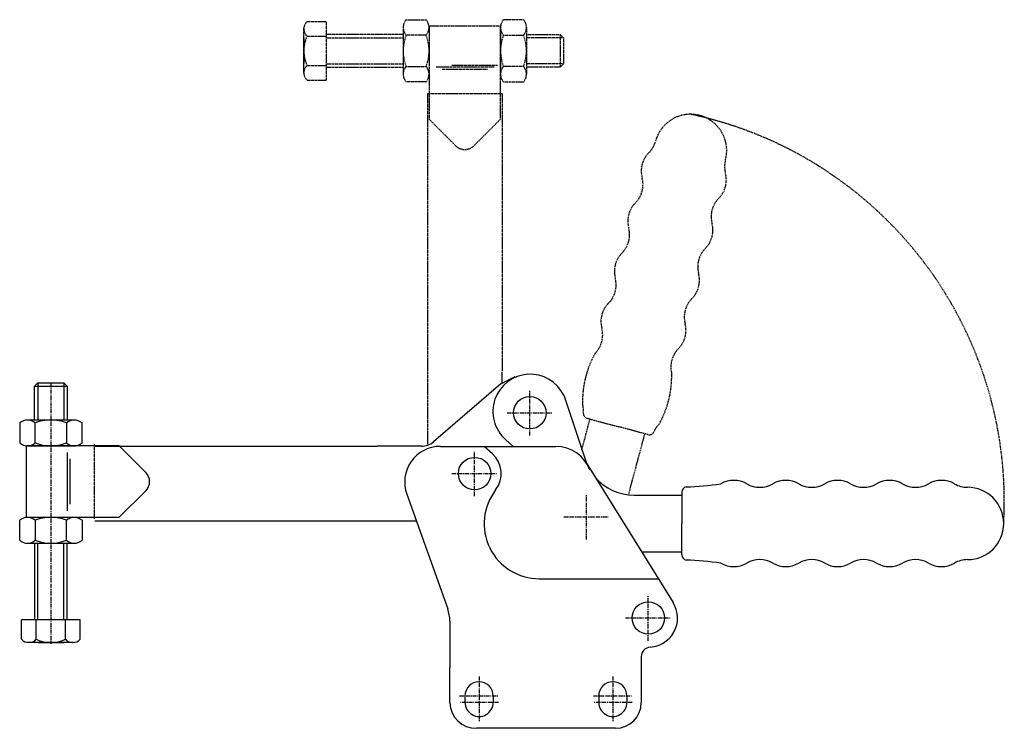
# Model space of a CAD drawing. Extents: x 158 to 462, y 212 to 430.
import ezdxf

# ---------------------------------------------------------------- set-up
doc = ezdxf.new("R2010")
doc.units = 0
doc.linetypes.add('CENTER', pattern=[2, 1.25, -0.25, 0.25, -0.25])
doc.linetypes.add('HIDDEN', pattern=[0.375, 0.25, -0.125])
doc.layers.get('0').update_dxf_attribs({"linetype": 'CONTINUOUS'})
doc.layers.add('BRAUER-1', color=1, linetype='CENTER')
doc.layers.add('BRAUER-5', color=4, linetype='HIDDEN')

# ---------------------------------------------------------------- blocks, each defined once
blk = doc.blocks.new('H3501AS_SP')
for p, q in [((-5, 18.398766), (-4, 19.398766)), ((-5, 18.398766), (5, 18.398766)), ((-5, 7.998766), (-5, 18.398766)), ((-4, 19.398766), (-4, 7.998766)), ((-4, 19.398766), (4, 19.398766)), ((4, 19.398766), (4, 7.998766)), ((4, 19.398766), (5, 18.398766)), ((5, 18.398766), (5, 7.998766)), ((-9.6, 7.080016), (-9.600001, 0.917516)), ((-7.2, 7.998766), (7.2, 7.998766)), ((-4.800001, 0.917516), (-4.8, 7.080016)), ((4.8, 7.080016), (4.799999, 0.917516)), ((9.599999, 0.917516), (9.6, 7.080016)), ((-7.582575, 0), (-7.582575, -22)), ((21.074279, 0), (-7.582575, 0)), ((-7.200001, 0.019055), (7.199999, 0.019055)), ((21.074279, 0), (29.245851, -8.171574)), ((5, -2), (5, -20)), ((5.8, -4), (5.8, -18)), ((21.074279, -22), (29.245851, -13.828427)), ((-9.6, -29.08125), (-9.6, -22.91875)), ((-7.582575, -22), (21.074279, -22)), ((-7.2, -22), (7.2, -22)), ((-4.8, -22.91875), (-4.8, -29.08125)), ((4.8, -29.08125), (4.8, -22.91875)), ((9.6, -22.91875), (9.6, -29.08125)), ((-7.2, -30), (7.2, -30)), ((-5, -30), (-5, -53.601234)), ((-4, -53.601234), (-4, -30)), ((4, -53.601234), (4, -30)), ((5, -53.601234), (5, -30)), ((-9, -59.601234), (-9, -53.601234)), ((9, -53.601234), (-9, -53.601234)), ((-4.5, -59.601234), (-4.5, -53.601234)), ((4.5, -59.601234), (4.5, -53.601234)), ((9, -59.601234), (9, -53.601234)), ((7, -60.601234), (-7.250001, -60.601234)), ((-4, -60.601234), (4, -60.601234))]:
    blk.add_line(p, q)
for centre, radius, start, end in [((-7.2, 4.323766), 3.654711, 48.952337, 131.047663), ((0, -5.016859), 13.014391, 68.356986, 111.643014), ((7.2, 4.323766), 3.654711, 48.952337, 131.047663), ((-7.200001, 3.673766), 3.654711, 228.952335, 311.047663), ((0, 13.014391), 13.014391, 248.356984, 291.64301), ((7.199999, 3.673766), 3.654711, 228.952335, 311.047663), ((26.417425, -11), 3.999999, 315, 45), ((-7.2, -25.675), 3.654711, 48.952337, 131.047663), ((0, -35.015625), 13.014391, 68.356986, 111.643014), ((7.2, -25.675), 3.654711, 48.952337, 131.047663), ((-7.2, -26.325), 3.654711, 228.952337, 311.047663), ((0, -16.984375), 13.014391, 248.356986, 291.643014), ((7.2, -26.325), 3.654711, 228.952337, 311.047663), ((-6.75, -57.569984), 3.03125, 222.075022, 317.924978), ((0, -49.976234), 10.625, 244.942385, 295.057615), ((6.75, -57.569984), 3.03125, 222.075022, 317.924978)]:
    blk.add_arc(centre, radius, start, end)
at = {"layer": 'BRAUER-1'}
blk.add_line((0, 19.398766), (0, -60.995361), dxfattribs=at)
at = {"layer": 'BRAUER-5'}
blk.add_line((13.303314, 0.5), (13.303314, -22.5), dxfattribs=at)

msp = doc.modelspace()

# ---------------------------------------------------------------- linework, layer by layer
for p, q in [((306.741968, 318.163361), (311.092598, 320.448841)), ((306.741968, 318.163361), (285.934049, 300.251992)), ((326.056353, 314.640551), (333.058687, 293.677183)), ((308.136176, 301.062298), (310.493777, 298.910003)), ((181.62, 298.990504), (268.620004, 298.990504)), ((282.252845, 298.990003), (268.620004, 298.990504)), ((288.075826, 298.910003), (323.636045, 298.910003)), ((304.111603, 296.599527), (301.549561, 298.910003)), ((333.058687, 293.677183), (359.777386, 250.767176)), ((277.739207, 284.147781), (290.330588, 248.866375)), ((347.75, 283.880003), (362.469873, 283.880003)), ((362.469874, 284.810001), (362.469873, 275.130003)), ((181.62, 275.990504), (280.708213, 275.990504)), ((362.469874, 265.450004), (362.469873, 275.130003)), ((350.24284, 266.380003), (362.469873, 266.380003)), ((318.55, 258.091172), (355.216966, 258.091172)), ((291, 245.069951), (291, 230.710003)), ((349.95, 234.037547), (349.95, 230.710003)), ((291, 219.9), (291, 230.710003)), ((349.95, 230.710003), (349.95, 219.9)), ((295.65, 222.1), (295.65, 220.100001)), ((304.35, 222), (304.35, 220)), ((336.85, 222.1), (336.85, 220.100001)), ((345.55, 222.1), (345.55, 220.1)), ((342.05, 212), (299.15, 212))]:
    msp.add_line(p, q)
for centre in [(315.620004, 309.26), (298.620004, 290.51), (352.137406, 246.010003)]:
    msp.add_circle(centre, 5)
for centre, radius, start, end in [((315.716313, 309.672646), 11.471554, 25.662094, 228.640858), ((288.075826, 287.910003), 11, 89.99999, 200.000002), ((282.252845, 304.990003), 6, 270, 307.845468), ((323.636045, 287.810003), 11.1, 20, 90), ((298.620004, 290.51), 8.2, 322.270636, 47.955529), ((347.75, 299.750003), 15.87, 220.755917, 270), ((378.469872, 280.419321), 8, 59.999983, 119.999976), ((394.469872, 280.419317), 8, 59.999983, 119.999976), ((410.469872, 280.419313), 8.000003, 59.999998, 119.999976), ((426.469872, 280.419313), 8, 59.999983, 119.999976), ((442.469872, 280.419309), 8, 59.999983, 119.999976), ((318.55, 275.090003), 16.998831, 142.270564, 270), ((364.069874, 284.810002), 1.6, 99.594047, 180.000036), ((358.98446, 399.679877), 113.394688, 272.435538, 277.848958), ((386.469876, 294.275725), 8, 239.999983, 299.999996), ((402.469876, 294.275721), 8, 239.999983, 299.999996), ((418.469876, 294.275721), 8, 239.999983, 299.999996), ((434.469876, 294.275718), 8, 239.999987, 299.999996), ((450.469876, 294.275714), 8, 239.999987, 269.999996), ((450.469875, 275.129993), 11.145721, 270.000001, 90), ((364.069874, 265.450004), 1.6, 180, 260.405933), ((386.469874, 255.984277), 8, 59.999991, 120.000001), ((402.469874, 255.984281), 8, 59.999991, 120.000001), ((418.469874, 255.984277), 8, 59.999991, 120.000001), ((434.469874, 255.984277), 8, 59.999991, 120.000001), ((450.469874, 255.984277), 8, 89.99999, 120.000001), ((358.984453, 150.580139), 113.394677, 82.151038, 87.564459), ((378.469874, 269.840683), 8, 240.00001, 300.000001), ((394.469874, 269.840687), 8, 240.000025, 300.000001), ((410.469874, 269.840687), 8.000003, 240.00001, 299.999987), ((426.469874, 269.840683), 8, 240.00001, 300.000001), ((442.469874, 269.840684), 8, 240.00001, 299.999997), ((279.9, 245.069951), 11.1, 0, 20.000002), ((352.137406, 246.010003), 9, 270, 31.909211), ((352.95, 234.037547), 3, 93.882826, 180), ((300, 222), 4.35, 0, 180), ((341.2, 222), 4.35, 0, 180), ((299.113872, 220.116684), 8.116765, 181.529744, 270.255037), ((300, 220), 4.35, 179.99998, 0), ((341.2, 220), 4.35, 179.99998, 0), ((342.05, 219.9), 7.9, 270, 0)]:
    msp.add_arc(centre, radius, start, end)
at = {"layer": 'BRAUER-1'}
for p, q in [((315.620004, 302.26), (315.620004, 316.26)), ((308.620004, 309.26), (322.620004, 309.26)), ((298.620004, 283.51), (298.620004, 297.51)), ((291.620004, 290.51), (305.620004, 290.51)), ((333.060004, 270.16), (333.060004, 284.16)), ((326.060004, 277.16), (340.060004, 277.16)), ((352.137406, 239.010003), (352.137406, 253.010003)), ((345.137406, 246.010003), (359.137406, 246.010003)), ((300, 228), (300, 214)), ((341.2, 228), (341.2, 214)), ((294, 222), (306, 222)), ((335.2, 222), (347.2, 222)), ((306, 220), (294, 220)), ((347.2, 220), (335.2, 220))]:
    msp.add_line(p, q, dxfattribs=at)
at = {"layer": 'BRAUER-5'}
for p, q in [((245.999274, 413.813318), (245.999274, 428.063319)), ((246.999274, 429.813318), (252.999274, 429.813318)), ((252.999274, 411.813318), (252.999274, 429.813318)), ((276.600508, 428.013318), (276.600508, 413.613318)), ((277.519258, 430.413318), (283.681758, 430.413318)), ((284.600508, 428.395893), (284.600508, 399.739039)), ((306.600508, 428.395893), (284.600508, 428.395893)), ((284.600508, 428.013318), (284.600508, 413.613318)), ((306.600508, 399.739039), (306.600508, 428.395893)), ((306.619563, 428.013319), (306.619563, 413.613319)), ((313.680524, 430.413318), (307.518024, 430.413319)), ((314.599274, 428.013318), (314.599274, 413.613318)), ((245.999274, 424.813318), (245.999274, 416.813318)), ((246.999274, 425.313318), (252.999274, 425.313318)), ((276.600508, 425.813318), (252.999274, 425.813318)), ((252.999274, 424.813318), (276.600508, 424.813318)), ((283.681758, 425.613318), (277.519258, 425.613318)), ((307.518024, 425.613319), (313.680524, 425.613318)), ((314.599274, 425.813318), (324.999274, 425.813318)), ((325.999274, 424.813318), (314.599274, 424.813318)), ((324.999274, 425.813318), (325.999274, 424.813318)), ((324.999274, 425.813318), (324.999274, 415.813318)), ((325.999274, 424.813318), (325.999274, 416.813318)), ((246.999274, 416.313318), (252.999274, 416.313318)), ((252.999274, 416.813318), (276.600508, 416.813318)), ((252.999274, 415.813318), (276.600508, 415.813318)), ((277.519258, 416.013318), (283.681758, 416.013318)), ((304.600508, 415.813318), (286.600508, 415.813318)), ((291.620004, 416.426793), (305.620004, 416.426793)), ((313.680524, 416.013318), (307.518024, 416.013319)), ((325.999274, 416.813318), (314.599274, 416.813318)), ((324.999274, 415.813318), (314.599274, 415.813318)), ((325.999274, 416.813318), (324.999274, 415.813318)), ((302.600508, 415.013318), (288.600508, 415.013318)), ((246.999274, 411.813318), (252.999274, 411.813318)), ((283.681758, 411.213318), (277.519258, 411.213318)), ((307.518024, 411.213319), (313.680524, 411.213318)), ((307.100508, 407.510004), (284.100508, 407.510004)), ((284.100508, 407.510004), (284.100508, 299.281575)), ((307.100508, 407.510004), (307.100508, 322.11)), ((284.600508, 399.739039), (292.772081, 391.567467)), ((306.600508, 399.739039), (298.428934, 391.567467)), ((307.100368, 318.297191), (307.100508, 322.11)), ((331.605473, 297.695716), (334.180814, 307.307017)), ((333.282505, 307.547719), (342.632665, 305.04235)), ((351.982826, 302.536983), (342.632665, 305.04235)), ((346.045495, 283.971804), (351.084516, 302.777683))]:
    msp.add_line(p, q, dxfattribs=at)
for centre, radius, start, end in [((249.030524, 427.563318), 3.03125, 132.075022, 227.924978), ((280.275508, 428.013318), 3.654711, 138.952337, 221.047663), ((280.925508, 428.013318), 3.654711, 318.952337, 41.047663), ((310.274274, 428.013319), 3.654711, 138.952335, 221.047663), ((310.924274, 428.013318), 3.654711, 318.952337, 41.047663), ((256.624274, 420.813318), 10.625, 154.942385, 205.057615), ((289.616133, 420.813318), 13.014391, 158.356986, 201.643014), ((271.584883, 420.813318), 13.014391, 338.356986, 21.643014), ((319.614899, 420.813318), 13.014391, 158.356984, 201.64301), ((301.583649, 420.813318), 13.014391, 338.356986, 21.643014), ((249.030524, 414.063318), 3.03125, 132.075022, 227.924978), ((280.275508, 413.613318), 3.654711, 138.952337, 221.047663), ((280.925508, 413.613318), 3.654711, 318.952337, 41.047663), ((310.274274, 413.613319), 3.654711, 138.952335, 221.047663), ((310.924274, 413.613318), 3.654711, 318.952337, 41.047663), ((365.137807, 390.111377), 11.145721, 345.000001, 165), ((339.90635, 281.994229), 121.902659, 356.772016, 78.054547), ((295.600508, 394.395893), 3.999999, 225, 315), ((346.64446, 395.066655), 8, 314.999987, 344.999996), ((357.958166, 383.752943), 8, 134.999983, 194.999976), ((383.631148, 385.1561), 8, 164.99999, 195.000001), ((368.176334, 381.014995), 8, 315.00001, 14.999997), ((342.503352, 379.611843), 8, 314.999987, 14.999996), ((353.817058, 368.298131), 8, 134.999983, 194.999976), ((379.490043, 369.701286), 8, 134.999991, 195.000001), ((364.03523, 365.560182), 8, 315.00001, 15.000001), ((338.362244, 364.15703), 8, 314.999983, 14.999996), ((349.675953, 352.843317), 8.000003, 134.999998, 194.999976), ((375.348938, 354.246473), 8, 134.999991, 195.000001), ((359.894122, 350.105369), 8.000003, 315.00001, 14.999987), ((334.221139, 348.702217), 8, 314.999983, 14.999996), ((345.534845, 337.388505), 8, 134.999983, 194.999976), ((371.20783, 338.791661), 8, 134.999991, 195.000001), ((355.753017, 334.650556), 8, 315.000025, 15.000001), ((330.080031, 333.247405), 8, 314.999983, 14.999996), ((367.066729, 323.336847), 8, 134.999991, 195.000001), ((362.242544, 312.738287), 30.383214, 150.736215, 181.263765), ((328.963498, 320.596184), 30.383216, 330.736228, 1.263777), ((324.139314, 309.997632), 7.999999, 354.594052, 14.999996), ((333.696614, 309.093201), 1.6, 174.594047, 255.000036), ((352.396937, 304.082464), 1.6, 255, 335.405933), ((361.126017, 300.087072), 8, 134.999991, 155.405935)]:
    msp.add_arc(centre, radius, start, end, dxfattribs=at)

# ---------------------------------------------------------------- block references
msp.add_blockref('H3501AS_SP', (168.066876, 299.038143))

doc.saveas('drawing.dxf')
